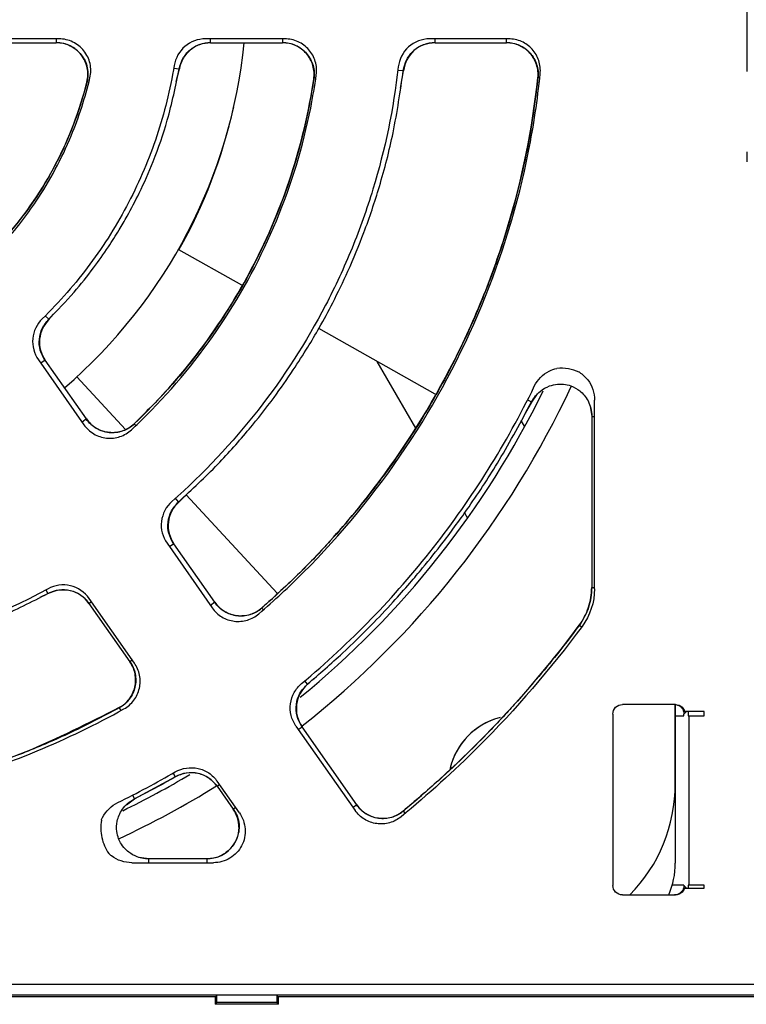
# Model space of a CAD drawing. Header units: millimetres. Extents: x 13 to 559, y 0 to 371.
# Tile 3 of 15: x 181 to 203, y 152 to 183. Entities that reach past the tile are written whole.
import ezdxf

# ---------------------------------------------------------------- set-up
doc = ezdxf.new("R2010")
doc.units = ezdxf.units.MM
doc.linetypes.add('SLD-Center', pattern=[30.48, 15.24, -5.08, 5.08, -5.08])
doc.layers.add('CENTER', color=40, linetype='SLD-Center')

# ---------------------------------------------------------------- blocks, each defined once
blk = doc.blocks.new('SW_CENTERMARKSYMBOL_0')
at = {"layer": 'CENTER', "color": 0}
for p, q in [((0, 5.08), (0, 5.394)), ((0, 0), (0, 2.54)), ((-5.08, 0), (-5.394, 0)), ((0, 0), (-2.54, 0)), ((0, 0), (0, -2.54)), ((0, 0), (2.54, 0)), ((5.08, 0), (5.394, 0)), ((0, -5.08), (0, -5.394))]:
    blk.add_line(p, q, dxfattribs=at)

msp = doc.modelspace()

# ---------------------------------------------------------------- linework, layer by layer
for p, q in [((181.797, 182.485), (179.287, 182.485)), ((179.435, 182.364), (181.704, 182.364)), ((181.704, 182.485), (181.704, 182.364)), ((188.912, 182.485), (186.411, 182.485)), ((186.573, 182.364), (186.573, 182.485)), ((186.573, 182.364), (188.834, 182.364)), ((188.834, 182.485), (188.834, 182.364)), ((195.962, 182.485), (193.475, 182.485)), ((193.643, 182.364), (193.643, 182.485)), ((193.643, 182.364), (195.89, 182.364)), ((195.89, 182.364), (195.89, 182.485)), ((185.412, 181.565), (185.579, 181.536)), ((185.49, 181.144), (185.588, 181.535)), ((185.579, 181.536), (185.588, 181.535)), ((192.472, 181.503), (192.641, 181.483)), ((192.553, 180.935), (192.651, 181.482)), ((192.641, 181.483), (192.651, 181.482)), ((182.679, 181.121), (182.672, 181.123)), ((189.828, 181.217), (189.821, 181.218)), ((196.889, 181.259), (196.882, 181.26)), ((185.878, 176.437), (185.996, 176.636)), ((187.552, 174.721), (185.573, 175.836)), ((181.47, 173.645), (181.363, 173.753)), ((181.478, 173.638), (181.47, 173.645)), ((181.478, 173.638), (181.621, 173.804)), ((193.649, 171.284), (189.979, 173.352)), ((181.145, 172.37), (182.58, 170.321)), ((181.363, 172.356), (181.224, 172.258)), ((182.66, 170.503), (181.363, 172.356)), ((191.814, 172.319), (193.028, 170.215)), ((182.361, 171.835), (183.895, 170.174)), ((196.447, 170.613), (196.69, 171.036)), ((196.558, 171.103), (196.685, 171.039)), ((196.685, 171.039), (196.69, 171.036)), ((196.69, 171.036), (196.873, 171.291)), ((198.667, 165.151), (198.667, 171.094)), ((198.531, 170.893), (198.578, 170.583)), ((182.66, 170.503), (182.521, 170.406)), ((196.467, 170.259), (196.356, 170.45)), ((198.578, 170.583), (198.578, 165.191)), ((198.578, 170.583), (198.667, 170.583)), ((184.167, 170.349), (184.164, 170.352)), ((184.167, 170.349), (184.219, 170.295)), ((185.564, 167.89), (185.465, 168.002)), ((185.571, 167.883), (185.849, 168.162)), ((185.799, 168.112), (188.665, 165.008)), ((185.571, 167.883), (185.564, 167.89)), ((194.571, 167.542), (194.669, 167.374)), ((185.198, 166.583), (186.624, 164.546)), ((185.418, 166.564), (185.279, 166.467)), ((186.707, 164.724), (185.418, 166.564)), ((198.578, 165.191), (198.667, 165.191)), ((181.206, 164.884), (181.447, 164.995)), ((181.384, 165.114), (181.448, 164.995)), ((184.171, 162.808), (182.745, 164.845)), ((182.738, 164.688), (182.816, 164.743)), ((182.738, 164.688), (184.027, 162.848)), ((186.707, 164.724), (186.567, 164.626)), ((188.183, 164.541), (188.18, 164.544)), ((188.233, 164.483), (188.183, 164.541)), ((198.189, 163.999), (198.185, 164.002)), ((198.189, 163.999), (198.262, 163.945)), ((184.105, 162.902), (184.027, 162.848)), ((189.624, 162.142), (189.538, 162.244)), ((189.624, 162.142), (189.628, 162.137)), ((189.628, 162.137), (189.827, 162.321)), ((201.218, 161.499), (199.544, 161.499)), ((201.213, 158.999), (201.213, 161.499)), ((201.213, 161.499), (201.213, 156.499)), ((183.696, 161.395), (183.692, 161.401)), ((183.696, 161.395), (183.743, 161.309)), ((199.245, 161.2), (199.245, 155.799)), ((201.213, 161.139), (201.484, 161.139)), ((201.485, 161.199), (201.57, 161.284)), ((202.123, 161.284), (201.505, 161.284)), ((201.623, 161.284), (201.623, 161.139)), ((201.623, 161.139), (201.648, 161.139)), ((201.648, 155.805), (201.648, 161.139)), ((201.648, 161.139), (202.123, 161.139)), ((202.123, 161.139), (202.123, 161.284)), ((189.261, 160.821), (191.123, 158.162)), ((189.334, 160.717), (189.454, 160.8)), ((191.178, 158.338), (189.454, 160.8)), ((185.392, 159.335), (185.459, 159.217)), ((184.174, 158.528), (185.456, 159.223)), ((186.774, 158.924), (186.852, 158.979)), ((186.774, 158.924), (187.278, 158.205)), ((187.478, 158.086), (186.779, 159.083)), ((184.115, 158.643), (184.176, 158.523)), ((183.922, 158.34), (184.176, 158.523)), ((191.178, 158.338), (191.058, 158.254)), ((187.278, 158.205), (187.356, 158.26)), ((192.635, 158.138), (192.632, 158.142)), ((192.635, 158.138), (192.697, 158.064)), ((184.088, 156.514), (186.66, 156.514)), ((184.629, 156.634), (184.319, 156.682)), ((186.46, 156.635), (184.629, 156.635)), ((184.629, 156.514), (184.629, 156.635)), ((186.46, 156.514), (186.46, 156.635)), ((201.213, 155.805), (201.115, 155.805)), ((201.485, 155.805), (201.213, 155.805)), ((201.485, 155.805), (201.485, 155.8)), ((201.57, 155.715), (201.485, 155.8)), ((201.505, 155.715), (202.123, 155.715)), ((201.623, 155.805), (201.623, 155.715)), ((201.648, 155.805), (201.623, 155.805)), ((202.123, 155.805), (201.648, 155.805)), ((202.123, 155.715), (202.123, 155.805)), ((199.544, 155.499), (201.218, 155.499)), ((269.171, 152.673), (137.818, 152.673)), ((137.759, 152.345), (269.168, 152.345)), ((155.677, 152.299), (186.75, 152.299)), ((186.713, 152.299), (186.713, 152.049)), ((186.713, 152.049), (186.773, 152.109)), ((186.75, 152.299), (186.773, 152.345)), ((186.773, 152.345), (188.654, 152.345)), ((186.773, 152.109), (186.773, 152.345)), ((188.654, 152.109), (186.773, 152.109)), ((188.654, 152.345), (188.677, 152.299)), ((188.654, 152.345), (188.654, 152.109)), ((188.654, 152.109), (188.713, 152.049)), ((188.677, 152.299), (218.25, 152.299)), ((188.713, 152.049), (188.713, 152.299)), ((188.713, 152.049), (186.713, 152.049))]:
    msp.add_line(p, q)
for centre, radius, start, end in [((171.213, 183.999), 16.5, 310.6888, 354.3112), ((171.199, 183.938), 16.5, 330.5927, 347.3629), ((171.213, 183.999), 28.75, 309.2241, 333.9838), ((171.199, 183.999), 29.5, 308.2306, 334.9976), ((196.213, 158.999), 2.15, 104.8365, 167.131), ((196.213, 158.999), 2.15, 103.8966, 166.4507), ((171.167, 184.026), 28.495, 295.9805, 300.1041), ((171.213, 183.999), 28.75, 295.9691, 300.7719), ((171.199, 183.999), 29.5, 295.0363, 301.8282), ((196.213, 158.999), 5, 315.573, 0), ((198.713, 156.499), 2.5, 336.4218, 0)]:
    msp.add_arc(centre, radius, start, end)
for points, knots in [([(181.704, 182.372), (181.781, 182.366), (181.933, 182.356), (182.15, 182.275), (182.343, 182.152), (182.503, 181.988), (182.623, 181.793), (182.695, 181.576), (182.719, 181.346), (182.693, 181.196), (182.68, 181.121)], [0, 0, 0, 0, 0.125862, 0.250806, 0.375543, 0.500474, 0.625026, 0.749647, 0.874684, 1, 1, 1, 1]), ([(182.673, 181.123), (182.71, 181.269), (182.713, 181.425), (182.652, 181.721), (182.586, 181.862), (182.401, 182.1), (182.281, 182.197), (182.007, 182.33), (181.858, 182.365), (181.704, 182.365)], [0, 0, 0, 0, 0.25, 0.25, 0.5, 0.5, 0.75, 0.75, 1, 1, 1, 1]), ([(182.769, 181.256), (182.804, 181.405), (182.805, 181.556), (182.756, 181.778), (182.731, 181.848), (182.667, 181.983), (182.627, 182.048), (182.488, 182.224), (182.367, 182.32), (182.098, 182.45), (181.946, 182.485), (181.797, 182.485)], [0, 0, 0, 0, 0.000582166, 0.000582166, 0.000873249, 0.000873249, 0.001164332, 0.001164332, 0.001746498, 0.001746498, 0.002328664, 0.002328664, 0.002328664, 0.002328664]), ([(186.411, 182.485), (186.174, 182.485), (185.944, 182.4), (185.585, 182.095), (185.464, 181.88), (185.426, 181.648)], [0, 0, 0, 0, 0.000909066, 0.000909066, 0.001818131, 0.001818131, 0.001818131, 0.001818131]), ([(185.579, 181.536), (185.611, 181.65), (185.675, 181.878), (185.912, 182.15), (186.22, 182.337), (186.455, 182.362), (186.573, 182.374)], [0, 0, 0, 0, 0.250457, 0.500059, 0.74992, 1, 1, 1, 1]), ([(186.573, 182.365), (186.338, 182.365), (186.108, 182.281), (185.749, 181.979), (185.628, 181.767), (185.588, 181.535)], [0, 0, 0, 0, 0.5, 0.5, 1, 1, 1, 1]), ([(188.834, 182.371), (188.906, 182.366), (189.05, 182.357), (189.255, 182.285), (189.442, 182.175), (189.6, 182.027), (189.723, 181.848), (189.805, 181.648), (189.846, 181.433), (189.834, 181.289), (189.828, 181.217)], [0, 0, 0, 0, 0.125132, 0.250197, 0.374789, 0.499858, 0.624508, 0.749412, 0.874618, 1, 1, 1, 1]), ([(189.822, 181.218), (189.843, 181.36), (189.834, 181.507), (189.754, 181.782), (189.685, 181.911), (189.498, 182.127), (189.381, 182.215), (189.12, 182.334), (188.977, 182.365), (188.834, 182.365)], [0, 0, 0, 0, 0.25, 0.25, 0.5, 0.5, 0.75, 0.75, 1, 1, 1, 1]), ([(189.901, 181.346), (189.921, 181.487), (189.911, 181.632), (189.83, 181.906), (189.76, 182.034), (189.574, 182.248), (189.457, 182.336), (189.198, 182.454), (189.055, 182.485), (188.912, 182.485)], [0, 0, 0, 0, 0.000553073, 0.000553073, 0.001106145, 0.001106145, 0.001659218, 0.001659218, 0.002212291, 0.002212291, 0.002212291, 0.002212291]), ([(193.475, 182.485), (193.23, 182.485), (192.991, 182.393), (192.628, 182.069), (192.51, 181.839), (192.483, 181.598)], [0, 0, 0, 0, 0.000941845, 0.000941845, 0.001883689, 0.001883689, 0.001883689, 0.001883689]), ([(192.641, 181.483), (192.669, 181.604), (192.724, 181.843), (192.96, 182.134), (193.276, 182.334), (193.52, 182.361), (193.643, 182.374)], [0, 0, 0, 0, 0.250766, 0.500078, 0.749792, 1, 1, 1, 1]), ([(193.643, 182.365), (193.4, 182.365), (193.16, 182.274), (192.797, 181.952), (192.679, 181.726), (192.651, 181.482)], [0, 0, 0, 0, 0.5, 0.5, 1, 1, 1, 1]), ([(195.89, 182.371), (195.96, 182.366), (196.1, 182.357), (196.302, 182.289), (196.485, 182.183), (196.642, 182.042), (196.765, 181.871), (196.851, 181.678), (196.898, 181.47), (196.892, 181.33), (196.889, 181.259)], [0, 0, 0, 0, 0.125366, 0.250552, 0.375427, 0.500042, 0.624641, 0.749546, 0.874705, 1, 1, 1, 1]), ([(196.883, 181.26), (196.898, 181.399), (196.883, 181.541), (196.798, 181.807), (196.726, 181.931), (196.54, 182.138), (196.425, 182.222), (196.17, 182.335), (196.029, 182.365), (195.89, 182.365)], [0, 0, 0, 0, 0.25, 0.25, 0.5, 0.5, 0.75, 0.75, 1, 1, 1, 1]), ([(196.956, 181.385), (196.97, 181.523), (196.955, 181.666), (196.868, 181.93), (196.797, 182.053), (196.611, 182.259), (196.495, 182.343), (196.241, 182.455), (196.101, 182.485), (195.962, 182.485)], [0, 0, 0, 0, 0.000540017, 0.000540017, 0.001080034, 0.001080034, 0.001620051, 0.001620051, 0.002160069, 0.002160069, 0.002160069, 0.002160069]), ([(185.426, 181.648), (185.3, 180.888), (185.117, 180.149), (184.637, 178.708), (184.341, 178.007), (183.81, 176.986), (183.618, 176.651), (183.213, 176.003), (182.998, 175.688), (182.317, 174.771), (181.816, 174.195), (181.265, 173.657)], [0, 0, 0, 0, 0.002230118, 0.002230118, 0.004460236, 0.004460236, 0.005575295, 0.005575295, 0.006690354, 0.006690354, 0.008920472, 0.008920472, 0.008920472, 0.008920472]), ([(192.483, 181.598), (192.335, 180.278), (192.067, 178.994), (191.495, 177.116), (191.275, 176.498), (190.778, 175.279), (190.498, 174.675), (189.583, 172.917), (188.874, 171.816), (187.26, 169.751), (186.353, 168.785), (185.355, 167.904)], [0, 0, 0, 0, 0.00387123, 0.00387123, 0.00580684, 0.00580684, 0.00774246, 0.00774246, 0.01161369, 0.01161369, 0.01548491, 0.01548491, 0.01548491, 0.01548491]), ([(181.472, 173.644), (181.742, 173.924), (182.241, 174.441), (182.857, 175.215), (183.324, 175.876), (183.671, 176.423), (183.997, 176.986), (184.37, 177.699), (184.81, 178.702), (185.266, 180.002), (185.469, 180.993), (185.58, 181.536)], [0, 0, 0, 0, 0.129291, 0.238343, 0.327792, 0.397815, 0.453126, 0.543735, 0.664726, 0.816305, 1, 1, 1, 1]), ([(184.08, 170.164), (184.237, 170.31), (184.391, 170.459), (185.418, 171.487), (186.208, 172.449), (187.585, 174.51), (188.173, 175.608), (189.121, 177.898), (189.483, 179.09), (189.793, 180.65), (189.852, 180.998), (189.901, 181.346)], [0.3695985, 0.3695985, 0.3695985, 0.3695985, 0.375, 0.375, 0.40625, 0.40625, 0.4375, 0.4375, 0.46875, 0.46875, 0.4776236, 0.4776236, 0.4776236, 0.4776236]), ([(185.566, 167.889), (185.983, 168.278), (186.763, 169.004), (187.751, 170.12), (188.537, 171.119), (189.144, 171.986), (189.613, 172.722), (190.028, 173.427), (190.457, 174.224), (190.936, 175.222), (191.44, 176.44), (191.928, 177.894), (192.37, 179.596), (192.548, 180.829), (192.643, 181.483)], [0, 0, 0, 0, 0.109197, 0.203991, 0.285008, 0.352522, 0.406604, 0.4521, 0.509236, 0.579889, 0.663946, 0.761595, 0.873416, 1, 1, 1, 1]), ([(188.094, 164.362), (188.576, 164.778), (189.042, 165.211), (190.692, 166.861), (191.774, 168.179), (193.66, 171.002), (194.464, 172.506), (195.763, 175.643), (196.259, 177.275), (196.751, 179.748), (196.873, 180.565), (196.956, 181.385)], [0.3632917, 0.3632917, 0.3632917, 0.3632917, 0.375, 0.375, 0.40625, 0.40625, 0.4375, 0.4375, 0.46875, 0.46875, 0.4839303, 0.4839303, 0.4839303, 0.4839303]), ([(180.062, 176.058), (180.43, 176.471), (180.77, 176.909), (181.511, 178.018), (181.881, 178.71), (182.424, 180.023), (182.622, 180.634), (182.769, 181.256)], [0.38413169, 0.38413169, 0.38413169, 0.38413169, 0.40625, 0.40625, 0.4375, 0.4375, 0.46309051, 0.46309051, 0.46309051, 0.46309051]), ([(180.143, 176.262), (180.748, 176.961), (181.274, 177.737), (182.121, 179.366), (182.447, 180.223), (182.673, 181.123)], [0, 0, 0, 0, 0.5, 0.5, 1, 1, 1, 1]), ([(182.675, 181.122), (182.598, 180.84), (182.46, 180.332), (182.216, 179.672), (182.005, 179.175), (181.774, 178.686), (181.445, 178.067), (180.912, 177.206), (180.422, 176.602), (180.145, 176.261)], [0, 0, 0, 0, 0.158652, 0.285478, 0.381292, 0.451412, 0.578592, 0.761564, 1, 1, 1, 1]), ([(184.165, 170.351), (184.926, 171.074), (185.617, 171.85), (186.863, 173.504), (187.42, 174.384), (188.388, 176.244), (188.788, 177.202), (189.427, 179.17), (189.667, 180.18), (189.822, 181.218)], [0, 0, 0, 0, 0.25, 0.25, 0.5, 0.5, 0.75, 0.75, 1, 1, 1, 1]), ([(189.825, 181.218), (189.732, 180.687), (189.562, 179.711), (189.192, 178.399), (188.826, 177.348), (188.489, 176.525), (188.151, 175.788), (187.744, 174.99), (187.183, 174.018), (186.421, 172.885), (185.424, 171.612), (184.606, 170.791), (184.167, 170.349)], [0, 0, 0, 0, 0.129368, 0.238199, 0.327285, 0.396891, 0.451924, 0.522194, 0.612172, 0.721503, 0.850406, 1, 1, 1, 1]), ([(188.181, 164.544), (188.79, 165.075), (189.372, 165.633), (190.483, 166.802), (191.013, 167.415), (192.507, 169.316), (193.374, 170.662), (194.484, 172.796), (194.823, 173.529), (195.431, 175.024), (195.698, 175.781), (196.392, 178.081), (196.711, 179.652), (196.883, 181.26)], [0, 0, 0, 0, 0.125, 0.125, 0.25, 0.25, 0.5, 0.5, 0.625, 0.625, 0.75, 0.75, 1, 1, 1, 1]), ([(196.886, 181.26), (196.811, 180.673), (196.679, 179.622), (196.392, 178.247), (196.123, 177.19), (195.868, 176.32), (195.513, 175.242), (194.997, 173.904), (194.205, 172.199), (193.237, 170.471), (192.331, 169.124), (191.613, 168.169), (191.048, 167.461), (190.295, 166.594), (189.336, 165.584), (188.587, 164.907), (188.183, 164.541)], [0, 0, 0, 0, 0.091954, 0.164595, 0.218317, 0.261486, 0.305603, 0.394802, 0.484357, 0.597754, 0.702306, 0.736658, 0.783511, 0.843084, 0.915192, 1, 1, 1, 1]), ([(181.265, 173.657), (181.096, 173.491), (180.991, 173.27), (180.947, 172.801), (181.01, 172.562), (181.145, 172.37)], [0, 0, 0, 0, 0.000909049, 0.000909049, 0.001818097, 0.001818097, 0.001818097, 0.001818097]), ([(181.478, 173.638), (181.311, 173.473), (181.206, 173.251), (181.164, 172.784), (181.227, 172.548), (181.362, 172.355)], [0, 0, 0, 0, 0.5, 0.5, 1, 1, 1, 1]), ([(181.354, 172.35), (181.296, 172.453), (181.182, 172.661), (181.158, 173.02), (181.246, 173.37), (181.395, 173.553), (181.47, 173.645)], [0, 0, 0, 0, 0.2504579, 0.500059, 0.7499189, 1, 1, 1, 1]), ([(196.771, 171.531), (196.871, 171.738), (197.036, 171.909), (197.317, 172.051), (197.398, 172.08), (197.482, 172.098)], [0.002294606, 0.002294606, 0.002294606, 0.002294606, 0.003169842, 0.003169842, 0.003500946, 0.003500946, 0.003500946, 0.003500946]), ([(198.189, 171.975), (198.189, 171.975), (198.189, 171.975), (198.189, 171.975), (198.187, 171.976), (198.189, 171.975), (198.188, 171.975), (198.188, 171.975), (198.188, 171.975)], [0, 0, 0, 0, 0.097122, 0.145754, 0.474226, 0.778368, 0.802733, 1, 1, 1, 1]), ([(198.189, 171.975), (198.292, 171.911), (198.383, 171.829), (198.594, 171.549), (198.668, 171.324), (198.667, 171.094)], [0, 0, 0, 0, 0.000468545, 0.000468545, 0.001343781, 0.001343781, 0.001343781, 0.001343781]), ([(189.438, 162.16), (190.978, 163.447), (192.362, 164.878), (194.206, 167.232), (194.784, 168.056), (195.846, 169.753), (196.331, 170.629), (196.771, 171.531)], [0, 0, 0, 0, 0.00590313, 0.00590313, 0.00885469, 0.00885469, 0.01180625, 0.01180625, 0.01180625, 0.01180625]), ([(196.685, 171.039), (196.724, 171.104), (196.798, 171.227), (196.983, 171.409), (197.218, 171.546), (197.478, 171.605), (197.707, 171.605), (197.952, 171.548), (198.176, 171.422), (198.351, 171.25), (198.473, 171.067), (198.563, 170.84), (198.577, 170.672), (198.584, 170.583)], [0, 0, 0, 0, 0.083954, 0.159461, 0.286387, 0.382162, 0.451855, 0.54018, 0.659415, 0.731605, 0.812292, 0.901819, 1, 1, 1, 1]), ([(189.624, 162.142), (189.996, 162.465), (190.683, 163.06), (191.574, 163.935), (192.276, 164.676), (192.815, 165.284), (193.342, 165.909), (193.974, 166.703), (194.792, 167.827), (195.747, 169.29), (196.353, 170.422), (196.684, 171.039)], [0, 0, 0, 0, 0.129363, 0.238422, 0.32756, 0.396949, 0.451678, 0.541913, 0.663442, 0.81621, 1, 1, 1, 1]), ([(184.171, 170.344), (184.116, 170.298), (184.004, 170.206), (183.805, 170.116), (183.594, 170.068), (183.376, 170.067), (183.163, 170.111), (182.965, 170.2), (182.788, 170.328), (182.697, 170.441), (182.651, 170.498)], [0, 0, 0, 0, 0.125148, 0.250216, 0.374801, 0.499858, 0.624496, 0.749394, 0.874602, 1, 1, 1, 1]), ([(182.659, 170.503), (182.741, 170.386), (182.849, 170.286), (183.096, 170.141), (183.236, 170.095), (183.519, 170.066), (183.665, 170.083), (183.936, 170.177), (184.061, 170.253), (184.165, 170.351)], [0, 0, 0, 0, 0.25, 0.25, 0.5, 0.5, 0.75, 0.75, 1, 1, 1, 1]), ([(182.58, 170.321), (182.662, 170.204), (182.769, 170.105), (183.014, 169.96), (183.153, 169.914), (183.435, 169.884), (183.581, 169.9), (183.85, 169.991), (183.976, 170.066), (184.08, 170.164)], [0, 0, 0, 0, 0.000553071, 0.000553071, 0.001106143, 0.001106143, 0.001659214, 0.001659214, 0.002212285, 0.002212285, 0.002212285, 0.002212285]), ([(185.355, 167.904), (185.171, 167.742), (185.052, 167.515), (184.995, 167.032), (185.058, 166.782), (185.198, 166.583)], [0, 0, 0, 0, 0.000941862, 0.000941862, 0.001883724, 0.001883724, 0.001883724, 0.001883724]), ([(185.571, 167.883), (185.39, 167.721), (185.271, 167.494), (185.215, 167.012), (185.277, 166.764), (185.417, 166.564)], [0, 0, 0, 0, 0.5, 0.5, 1, 1, 1, 1]), ([(185.409, 166.558), (185.35, 166.666), (185.232, 166.882), (185.215, 167.256), (185.317, 167.617), (185.482, 167.799), (185.564, 167.89)], [0, 0, 0, 0, 0.2507676, 0.5000785, 0.7497907, 1, 1, 1, 1]), ([(181.449, 165.149), (179.868, 164.288), (178.211, 163.64), (176.05, 163.089), (175.613, 162.992), (174.73, 162.825), (174.285, 162.755), (172.955, 162.589), (172.068, 162.534), (170.292, 162.535), (169.404, 162.59), (168.071, 162.756), (167.626, 162.826), (166.744, 162.993), (166.308, 163.09), (164.151, 163.641), (162.496, 164.288), (160.915, 165.149)], [0, 0, 0, 0, 0.00525154, 0.00525154, 0.00656443, 0.00656443, 0.00787732, 0.00787732, 0.01050309, 0.01050309, 0.01312886, 0.01312886, 0.01444174, 0.01444174, 0.01575463, 0.01575463, 0.02100617, 0.02100617, 0.02100617, 0.02100617]), ([(182.739, 164.689), (182.6, 164.888), (182.388, 165.032), (181.916, 165.144), (181.663, 165.111), (181.447, 164.995)], [0, 0, 0, 0, 0.5, 0.5, 1, 1, 1, 1]), ([(182.745, 164.845), (182.605, 165.044), (182.392, 165.189), (181.918, 165.301), (181.664, 165.267), (181.449, 165.149)], [0, 0, 0, 0, 0.000941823, 0.000941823, 0.001883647, 0.001883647, 0.001883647, 0.001883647]), ([(198.186, 164.001), (198.313, 164.173), (198.411, 164.361), (198.545, 164.768), (198.578, 164.977), (198.578, 165.191)], [0, 0, 0, 0, 0.5, 0.5, 1, 1, 1, 1]), ([(198.582, 165.191), (198.565, 164.976), (198.529, 164.548), (198.302, 164.182), (198.189, 163.999)], [0, 0, 0, 0, 0.5, 1, 1, 1, 1]), ([(160.982, 165), (161.508, 164.732), (162.463, 164.246), (163.807, 163.718), (164.885, 163.361), (165.783, 163.109), (167.027, 162.812), (168.723, 162.528), (170.879, 162.387), (173.004, 162.46), (174.603, 162.673), (175.723, 162.893), (176.491, 163.07), (177.446, 163.33), (178.613, 163.714), (179.985, 164.256), (180.933, 164.739), (181.445, 165)], [0, 0, 0, 0, 0.083116, 0.150648, 0.203078, 0.242876, 0.281892, 0.38302, 0.484425, 0.585567, 0.681756, 0.711083, 0.746295, 0.792687, 0.850284, 0.919244, 1, 1, 1, 1]), ([(181.444, 165.001), (181.558, 165.047), (181.785, 165.139), (182.158, 165.113), (182.503, 164.969), (182.664, 164.785), (182.745, 164.693)], [0, 0, 0, 0, 0.250757, 0.500077, 0.749802, 1, 1, 1, 1]), ([(186.624, 164.546), (186.704, 164.432), (186.808, 164.334), (187.046, 164.19), (187.181, 164.144), (187.456, 164.109), (187.598, 164.122), (187.864, 164.202), (187.989, 164.271), (188.094, 164.362)], [0, 0, 0, 0, 0.000540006, 0.000540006, 0.001080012, 0.001080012, 0.001620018, 0.001620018, 0.002160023, 0.002160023, 0.002160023, 0.002160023]), ([(188.187, 164.537), (188.131, 164.494), (188.018, 164.408), (187.821, 164.327), (187.613, 164.287), (187.401, 164.29), (187.195, 164.338), (187.003, 164.427), (186.831, 164.553), (186.743, 164.663), (186.698, 164.718)], [0, 0, 0, 0, 0.1253816, 0.2505699, 0.3754381, 0.5000425, 0.6246298, 0.7495288, 0.8746899, 1, 1, 1, 1]), ([(186.706, 164.724), (186.786, 164.609), (186.891, 164.511), (187.13, 164.367), (187.265, 164.321), (187.541, 164.287), (187.684, 164.3), (187.95, 164.382), (188.076, 164.452), (188.181, 164.544)], [0, 0, 0, 0, 0.25, 0.25, 0.5, 0.5, 0.75, 0.75, 1, 1, 1, 1]), ([(198.276, 163.964), (197.282, 162.62), (196.193, 161.356), (194.232, 159.395), (193.421, 158.659), (192.575, 157.964)], [0.0590332, 0.0590332, 0.0590332, 0.0590332, 0.5, 0.5, 0.7894977, 0.7894977, 0.7894977, 0.7894977]), ([(198.189, 163.999), (197.931, 163.659), (197.466, 163.045), (196.807, 162.253), (196.284, 161.655), (195.817, 161.141), (195.293, 160.588), (194.6, 159.892), (193.703, 159.045), (193.012, 158.459), (192.635, 158.138)], [0, 0, 0, 0, 0.158174, 0.285485, 0.381938, 0.452474, 0.54286, 0.664242, 0.816621, 1, 1, 1, 1]), ([(183.692, 161.401), (183.815, 161.468), (183.923, 161.562), (184.092, 161.784), (184.153, 161.914), (184.215, 162.185), (184.218, 162.328), (184.164, 162.602), (184.108, 162.734), (184.028, 162.848)], [0, 0, 0, 0, 0.25, 0.25, 0.5, 0.5, 0.75, 0.75, 1, 1, 1, 1]), ([(184.033, 162.852), (184.07, 162.792), (184.143, 162.671), (184.203, 162.467), (184.221, 162.257), (184.195, 162.047), (184.126, 161.847), (184.017, 161.666), (183.874, 161.509), (183.755, 161.433), (183.696, 161.395)], [0, 0, 0, 0, 0.125369, 0.250555, 0.375429, 0.500042, 0.624639, 0.749543, 0.874702, 1, 1, 1, 1]), ([(183.84, 161.363), (183.962, 161.431), (184.07, 161.525), (184.237, 161.748), (184.296, 161.877), (184.358, 162.147), (184.361, 162.29), (184.307, 162.562), (184.251, 162.694), (184.171, 162.808)], [0, 0, 0, 0, 0.000540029, 0.000540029, 0.001080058, 0.001080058, 0.001620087, 0.001620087, 0.002160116, 0.002160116, 0.002160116, 0.002160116]), ([(189.261, 160.821), (189.117, 161.026), (189.056, 161.281), (189.105, 161.648), (189.144, 161.767), (189.264, 161.984), (189.343, 162.081), (189.438, 162.16)], [0, 0, 0, 0, 0.00095901, 0.00095901, 0.001438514, 0.001438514, 0.001918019, 0.001918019, 0.001918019, 0.001918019]), ([(189.628, 162.137), (189.439, 161.977), (189.313, 161.747), (189.248, 161.258), (189.31, 161.005), (189.453, 160.8)], [0, 0, 0, 0, 0.5, 0.5, 1, 1, 1, 1]), ([(189.446, 160.795), (189.386, 160.905), (189.266, 161.125), (189.253, 161.506), (189.363, 161.872), (189.536, 162.053), (189.622, 162.144)], [0, 0, 0, 0, 0.250575, 0.500155, 0.749805, 1, 1, 1, 1]), ([(201.186, 161.499), (201.202, 161.499), (201.234, 161.497), (201.281, 161.486), (201.326, 161.467), (201.38, 161.432), (201.439, 161.375), (201.462, 161.314), (201.474, 161.284)], [0, 0, 0, 0, 0.126359, 0.249737, 0.373462, 0.500831, 0.749612, 1, 1, 1, 1]), ([(158.523, 161.363), (159.408, 160.869), (160.321, 160.426), (162.825, 159.389), (164.457, 158.894), (167.787, 158.231), (169.485, 158.064), (172.879, 158.064), (174.577, 158.231), (177.906, 158.894), (179.539, 159.389), (182.043, 160.426), (182.956, 160.869), (183.84, 161.363)], [0.1688477, 0.1688477, 0.1688477, 0.1688477, 0.1875, 0.1875, 0.21875, 0.21875, 0.25, 0.25, 0.28125, 0.28125, 0.3125, 0.3125, 0.3311523, 0.3311523, 0.3311523, 0.3311523]), ([(183.695, 161.396), (183.156, 161.112), (182.159, 160.587), (180.73, 159.982), (179.53, 159.545), (178.538, 159.233), (177.671, 158.994), (176.273, 158.657), (174.26, 158.314), (171.919, 158.156), (169.864, 158.194), (168.151, 158.342), (166.783, 158.552), (165.707, 158.768), (164.777, 158.986), (163.618, 159.308), (162.193, 159.788), (160.515, 160.465), (159.356, 161.07), (158.731, 161.396)], [0, 0, 0, 0, 0.070191, 0.129612, 0.178574, 0.217189, 0.249372, 0.282088, 0.382865, 0.484061, 0.551776, 0.619408, 0.681942, 0.710978, 0.7458, 0.791931, 0.84951, 0.918873, 1, 1, 1, 1]), ([(183.692, 161.401), (182.722, 160.912), (180.784, 159.935), (177.727, 158.936), (175.64, 158.59), (174.623, 158.421)], [0, 0, 0, 0, 0.339322, 0.67778, 1, 1, 1, 1]), ([(201.474, 161.284), (201.477, 161.27), (201.484, 161.242), (201.485, 161.213), (201.485, 161.199)], [0, 0, 0, 0, 0.495077, 1, 1, 1, 1]), ([(201.484, 161.139), (201.484, 161.149), (201.485, 161.168), (201.485, 161.189), (201.485, 161.199)], [0, 0, 0, 0, 0.500026, 1, 1, 1, 1]), ([(185.456, 159.224), (185.57, 159.274), (185.8, 159.374), (186.18, 159.353), (186.534, 159.21), (186.698, 159.023), (186.781, 158.929)], [0, 0, 0, 0, 0.2505663, 0.5001551, 0.7498132, 1, 1, 1, 1]), ([(186.775, 158.925), (186.633, 159.127), (186.415, 159.274), (185.934, 159.381), (185.676, 159.343), (185.459, 159.218)], [0, 0, 0, 0, 0.5, 0.5, 1, 1, 1, 1]), ([(185.46, 159.375), (185.676, 159.5), (185.935, 159.54), (186.297, 159.46), (186.412, 159.411), (186.619, 159.273), (186.708, 159.185), (186.779, 159.083)], [0, 0, 0, 0, 0.00095897, 0.00095897, 0.001438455, 0.001438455, 0.00191794, 0.00191794, 0.00191794, 0.00191794]), ([(183.13, 157.853), (183.141, 157.883), (183.155, 157.913), (183.272, 158.146), (183.443, 158.311), (183.65, 158.411)], [0, 0, 0, 0, 0.000125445, 0.000125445, 0.001000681, 0.001000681, 0.001000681, 0.001000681]), ([(184.629, 156.629), (184.554, 156.634), (184.41, 156.644), (184.165, 156.726), (183.935, 156.874), (183.765, 157.078), (183.661, 157.283), (183.6, 157.528), (183.612, 157.784), (183.686, 158.018), (183.793, 158.209), (183.954, 158.393), (184.098, 158.482), (184.174, 158.528)], [0, 0, 0, 0, 0.08395, 0.159455, 0.286384, 0.382164, 0.451859, 0.540185, 0.659415, 0.731602, 0.812286, 0.901815, 1, 1, 1, 1]), ([(192.638, 158.135), (192.582, 158.094), (192.469, 158.012), (192.274, 157.936), (192.068, 157.9), (191.86, 157.907), (191.657, 157.955), (191.469, 158.045), (191.301, 158.17), (191.214, 158.278), (191.171, 158.333)], [0, 0, 0, 0, 0.125505, 0.250699, 0.375492, 0.500115, 0.625119, 0.749603, 0.874739, 1, 1, 1, 1]), ([(191.178, 158.338), (191.256, 158.225), (191.359, 158.128), (191.594, 157.985), (191.726, 157.938), (191.997, 157.901), (192.138, 157.911), (192.402, 157.987), (192.527, 158.053), (192.633, 158.141)], [0, 0, 0, 0, 0.25, 0.25, 0.5, 0.5, 0.75, 0.75, 1, 1, 1, 1]), ([(187.478, 158.086), (187.583, 157.936), (187.646, 157.758), (187.671, 157.395), (187.633, 157.211), (187.465, 156.889), (187.336, 156.752), (187.025, 156.564), (186.842, 156.514), (186.66, 156.514)], [2.053388, 2.053388, 2.053388, 2.053388, 2.59749, 2.59749, 3.141593, 3.141593, 3.685695, 3.685695, 4.229797, 4.229797, 4.229797, 4.229797]), ([(187.288, 158.212), (187.344, 158.118), (187.446, 157.946), (187.482, 157.667), (187.453, 157.439), (187.388, 157.239), (187.294, 157.061), (187.202, 156.967), (187.158, 156.921)], [0, 0, 0, 0, 0.229183, 0.419698, 0.577944, 0.724832, 0.865641, 1, 1, 1, 1]), ([(192.575, 157.964), (192.469, 157.876), (192.343, 157.811), (192.08, 157.736), (191.94, 157.726), (191.67, 157.763), (191.537, 157.811), (191.303, 157.954), (191.201, 158.05), (191.123, 158.162)], [0, 0, 0, 0, 0.000532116, 0.000532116, 0.001064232, 0.001064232, 0.001596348, 0.001596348, 0.002128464, 0.002128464, 0.002128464, 0.002128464]), ([(183.13, 157.853), (183.101, 157.671), (183.105, 157.485), (183.185, 157.125), (183.258, 156.954), (183.362, 156.8)], [0, 0, 0, 0, 0.5, 0.5, 1, 1, 1, 1]), ([(187.463, 157.629), (187.45, 157.496), (187.427, 157.25), (187.272, 157.058), (187.201, 156.97)], [0, 0, 0, 0, 0.541496, 1, 1, 1, 1]), ([(184.088, 156.514), (183.858, 156.514), (183.632, 156.587), (183.419, 156.749), (183.389, 156.774), (183.362, 156.8)], [0.002477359, 0.002477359, 0.002477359, 0.002477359, 0.003352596, 0.003352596, 0.003500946, 0.003500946, 0.003500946, 0.003500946]), ([(187.158, 156.921), (187.146, 156.908), (187.065, 156.813), (186.832, 156.677), (186.593, 156.642), (186.46, 156.623)], [0, 0, 0, 0, 0.06851, 0.482131, 1, 1, 1, 1]), ([(187.158, 156.916), (187.065, 156.842), (186.919, 156.725), (186.67, 156.647), (186.531, 156.639), (186.46, 156.634)], [0, 0, 0, 0, 0.460253, 0.722726, 1, 1, 1, 1]), ([(201.474, 155.715), (201.468, 155.699), (201.458, 155.669), (201.434, 155.627), (201.403, 155.59), (201.355, 155.548), (201.283, 155.508), (201.219, 155.502), (201.186, 155.499)], [0, 0, 0, 0, 0.126271, 0.24958, 0.373261, 0.500615, 0.749453, 1, 1, 1, 1]), ([(201.485, 155.8), (201.485, 155.785), (201.484, 155.757), (201.477, 155.729), (201.474, 155.715)], [0, 0, 0, 0, 0.504923, 1, 1, 1, 1])]:
    msp.add_open_spline(points, degree=3, knots=knots)
for points in [[(198.188, 171.975), (197.968, 172.073), (197.723, 172.116), (197.482, 172.098)], [(198.667, 165.151), (198.667, 164.726), (198.529, 164.306), (198.276, 163.964)], [(192.633, 158.141), (194.71, 159.862), (196.579, 161.834), (198.186, 164.001)], [(199.245, 161.2), (199.245, 161.276), (199.278, 161.358), (199.332, 161.412)], [(199.332, 161.412), (199.386, 161.466), (199.468, 161.499), (199.544, 161.499)], [(201.218, 161.499), (201.294, 161.499), (201.375, 161.466), (201.429, 161.412)], [(201.429, 161.412), (201.464, 161.377), (201.491, 161.332), (201.505, 161.284)], [(185.459, 159.218), (185.038, 158.975), (184.61, 158.744), (184.176, 158.523)], [(187.462, 157.629), (187.462, 157.833), (187.397, 158.037), (187.278, 158.206)], [(199.332, 155.587), (199.278, 155.641), (199.245, 155.722), (199.245, 155.799)], [(199.544, 155.499), (199.468, 155.499), (199.386, 155.533), (199.332, 155.587)], [(201.429, 155.587), (201.375, 155.533), (201.294, 155.499), (201.218, 155.499)], [(201.505, 155.715), (201.491, 155.667), (201.464, 155.622), (201.429, 155.587)]]:
    msp.add_open_spline(points, degree=3)

# ---------------------------------------------------------------- block references
at = {"layer": 'CENTER'}
msp.add_blockref('SW_CENTERMARKSYMBOL_0', (203.463, 183.999), dxfattribs=at)

doc.saveas('drawing.dxf')
